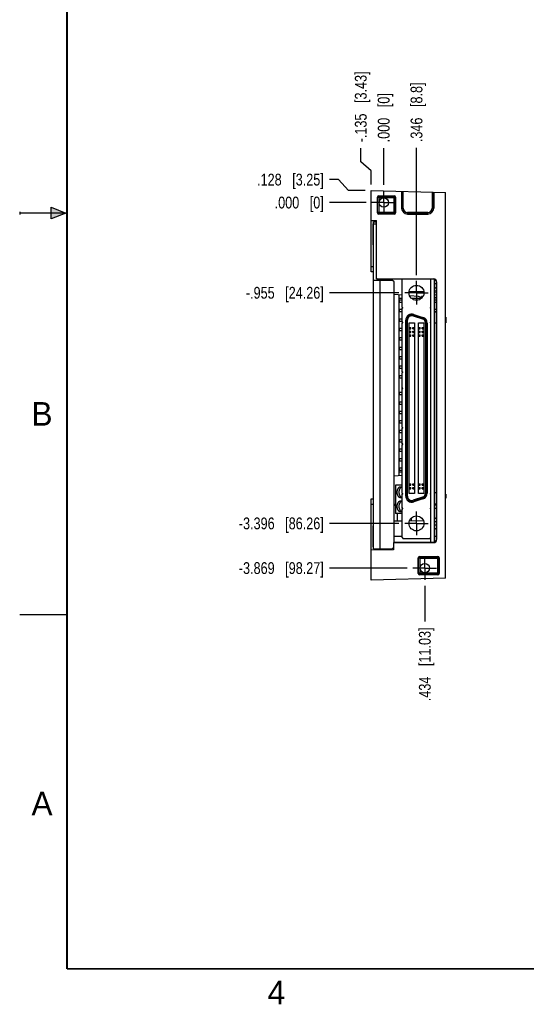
# Model space of a CAD drawing. Header units: inches. Extents: x 0 to 22, y 0 to 17.
# Tile 1 of 11: x 0 to 5.4, y 0.1 to 10.5. Entities that reach past the tile are written whole.
import ezdxf

# ---------------------------------------------------------------- set-up
doc = ezdxf.new("R2010")
doc.units = ezdxf.units.IN
doc.header["$LTSCALE"] = 1.21
doc.header["$MEASUREMENT"] = 0
doc.linetypes.add('CENTER', pattern=[0.6, 0.375, -0.075, 0.075, -0.075])
doc.layers.get('0').update_dxf_attribs({"linetype": 'CONTINUOUS'})
doc.layers.add('02___PRT_ALL_AXES', color=7, linetype='CONTINUOUS')
doc.layers.add('DIMENSIONS', color=7, linetype='CONTINUOUS')
doc.styles.get("Standard").update_dxf_attribs({"font": 'txt', "width": 0.8})
doc.styles.add('TEXTSTYLE_2', font='txt')
doc.dimstyles.new('DIMSTYLE_2', dxfattribs={"dimtxt": 0.125, "dimasz": 0.18, "dimexe": 0.18, "dimexo": 0.0625, "dimgap": 0.09, "dimtad": 0, "dimtih": 1, "dimtoh": 1, "dimdec": 3, "dimzin": 4, "dimdsep": 46, "dimtxsty": 'STANDARD', "dimblk": '_FILLED', "dimblk1": '_FILLED', "dimblk2": '_FILLED', "dimcen": 0.09, "dimadec": 0, "dimazin": 0, "dimtp": 0.01, "dimtm": 0.01, "dimtfac": 1, "dimtdec": 3, "dimtofl": 0, "dimtmove": 0, "dimatfit": 3, "dimldrblk": '_FILLED', "dimfxl": 1, "dimtolj": 1, "dimtzin": 4, "dimarcsym": 0})

# ---------------------------------------------------------------- blocks, each defined once
blk = doc.blocks.new('*D3')
at = {"layer": 'DIMENSIONS', "color": 2, "linetype": 'CONTINUOUS'}
for p, q in [((3.376, 8.854), (3.282, 8.854)), ((3.481, 8.739), (3.376, 8.854)), ((3.657, 8.739), (3.481, 8.739))]:
    blk.add_line(p, q, dxfattribs=at)
at = {"layer": 'DIMENSIONS', "color": 2, "linetype": 'CONTINUOUS', "insert": (3.22, 8.917), "char_height": 0.125, "width": 1.125, "attachment_point": 3, "line_spacing_factor": 0.9}
blk.add_mtext('.128{\\Ftxt.shx;\\W1.000000;\\H0.125000; }[3.25]', dxfattribs=at)
blk = doc.blocks.new('_FILLED')
at = {"color": 0, "linetype": 'BYBLOCK'}
blk.add_solid([(0, 0), (-1, 0.174), (-1, -0.174)], dxfattribs=at)
blk = doc.blocks.new('*D4')
at = {"layer": 'DIMENSIONS', "color": 2, "linetype": 'CONTINUOUS'}
blk.add_line((4.014, 7.656), (3.282, 7.656), dxfattribs=at)
at = {"layer": 'DIMENSIONS', "color": 2, "linetype": 'CONTINUOUS', "insert": (3.22, 7.719), "char_height": 0.125, "width": 1.325, "attachment_point": 3, "line_spacing_factor": 0.9}
blk.add_mtext('-.955{\\Ftxt.shx;\\W1.000000;\\H0.125000; }[24.26]', dxfattribs=at)
blk = doc.blocks.new('*D5')
at = {"layer": 'DIMENSIONS', "color": 2, "linetype": 'CONTINUOUS'}
blk.add_line((4.014, 5.215), (3.282, 5.215), dxfattribs=at)
at = {"layer": 'DIMENSIONS', "color": 2, "linetype": 'CONTINUOUS', "insert": (3.22, 5.278), "char_height": 0.125, "width": 1.425, "attachment_point": 3, "line_spacing_factor": 0.9}
blk.add_mtext('-3.396{\\Ftxt.shx;\\W1.000000;\\H0.125000; }[86.26]', dxfattribs=at)
blk = doc.blocks.new('*D6')
at = {"layer": 'DIMENSIONS', "color": 2, "linetype": 'CONTINUOUS'}
blk.add_line((4.102, 4.742), (3.282, 4.742), dxfattribs=at)
at = {"layer": 'DIMENSIONS', "color": 2, "linetype": 'CONTINUOUS', "insert": (3.22, 4.805), "char_height": 0.125, "width": 1.425, "attachment_point": 3, "line_spacing_factor": 0.9}
blk.add_mtext('-3.869{\\Ftxt.shx;\\W1.000000;\\H0.125000; }[98.27]', dxfattribs=at)
blk = doc.blocks.new('*D7')
at = {"layer": 'DIMENSIONS', "color": 2, "linetype": 'CONTINUOUS'}
blk.add_line((3.667, 8.611), (3.282, 8.611), dxfattribs=at)
at = {"layer": 'DIMENSIONS', "color": 2, "linetype": 'CONTINUOUS', "insert": (3.22, 8.674), "char_height": 0.125, "width": 0.825, "attachment_point": 3, "line_spacing_factor": 0.9}
blk.add_mtext('.000{\\Ftxt.shx;\\W1.000000;\\H0.125000; }[0]', dxfattribs=at)
blk = doc.blocks.new('*D8')
at = {"layer": 'DIMENSIONS', "color": 2, "linetype": 'CONTINUOUS'}
for p, q in [((3.611, 9.041), (3.611, 9.186)), ((3.72, 8.947), (3.611, 9.041)), ((3.72, 8.802), (3.72, 8.947))]:
    blk.add_line(p, q, dxfattribs=at)
at = {"layer": 'DIMENSIONS', "color": 2, "linetype": 'CONTINUOUS', "insert": (3.549, 9.249), "char_height": 0.125, "width": 1.225, "attachment_point": 1, "rotation": 90, "line_spacing_factor": 0.9}
blk.add_mtext('-.135{\\Ftxt.shx;\\W1.000000;\\H0.125000; }[3.43]', dxfattribs=at)
blk = doc.blocks.new('*D9')
at = {"layer": 'DIMENSIONS', "color": 2, "linetype": 'CONTINUOUS'}
blk.add_line((4.201, 7.844), (4.201, 9.189), dxfattribs=at)
at = {"layer": 'DIMENSIONS', "color": 2, "linetype": 'CONTINUOUS', "insert": (4.139, 9.251), "char_height": 0.125, "width": 1.025, "attachment_point": 1, "rotation": 90, "line_spacing_factor": 0.9}
blk.add_mtext('.346{\\Ftxt.shx;\\W1.000000;\\H0.125000; }[8.8]', dxfattribs=at)
blk = doc.blocks.new('*D10')
at = {"layer": 'DIMENSIONS', "color": 2, "linetype": 'CONTINUOUS'}
blk.add_line((3.855, 8.799), (3.855, 9.186), dxfattribs=at)
at = {"layer": 'DIMENSIONS', "color": 2, "linetype": 'CONTINUOUS', "insert": (3.792, 9.249), "char_height": 0.125, "width": 0.825, "attachment_point": 1, "rotation": 90, "line_spacing_factor": 0.9}
blk.add_mtext('.000{\\Ftxt.shx;\\W1.000000;\\H0.125000; }[0]', dxfattribs=at)
blk = doc.blocks.new('*D11')
at = {"layer": 'DIMENSIONS', "color": 2, "linetype": 'CONTINUOUS'}
blk.add_line((4.289, 4.555), (4.289, 4.177), dxfattribs=at)
at = {"layer": 'DIMENSIONS', "color": 2, "linetype": 'CONTINUOUS', "insert": (4.227, 4.114), "char_height": 0.125, "width": 1.225, "attachment_point": 3, "rotation": 90, "line_spacing_factor": 0.9}
blk.add_mtext('.434{\\Ftxt.shx;\\W1.000000;\\H0.125000; }[11.03]', dxfattribs=at)

msp = doc.modelspace()

# ---------------------------------------------------------------- hatches: boundary and pattern name
at = {"linetype": 'CONTINUOUS'}
msp.add_hatch(color=2, dxfattribs=at).paths.add_polyline_path([(0.3337, 8.5625), (0.49, 8.5), (0.3337, 8.4375)])

# ---------------------------------------------------------------- linework, layer by layer
at = {"color": 7, "linetype": 'CONTINUOUS'}
for p, q in [((3.7199, 7.8782), (3.7199, 8.7392)), ((3.7199, 8.7392), (4.5079, 8.7186)), ((3.7869, 8.5037), (3.7869, 8.6673)), ((3.8019, 8.6823), (3.9645, 8.6823)), ((3.9795, 8.6673), (3.9795, 8.5037)), ((4.0443, 8.7307), (4.0443, 8.5522)), ((4.3836, 8.7219), (4.3836, 8.5522)), ((4.5079, 4.6349), (4.5079, 8.7186)), ((3.9645, 8.4887), (3.8019, 8.4887)), ((4.1064, 8.4901), (4.3214, 8.4901)), ((3.7199, 8.4217), (3.7769, 8.4207)), ((3.7299, 8.4177), (3.7299, 8.4216)), ((3.7769, 8.4177), (3.7299, 8.4177)), ((3.7438, 8.1656), (3.7438, 8.3879)), ((3.7438, 8.3879), (3.7459, 8.3853)), ((3.7459, 4.9467), (3.7459, 8.4067)), ((3.7459, 8.4067), (3.7769, 8.4067)), ((3.7459, 8.3867), (3.7769, 8.3867)), ((3.7769, 7.8035), (3.7769, 8.4207)), ((3.7459, 8.1681), (3.7438, 8.1656)), ((3.7199, 7.9342), (3.7459, 7.9347)), ((3.7459, 7.7917), (3.9439, 7.7917)), ((3.7769, 7.8037), (4.3829, 7.8037)), ((3.7769, 7.8035), (3.7929, 7.8035)), ((3.7929, 7.7917), (3.7929, 7.8035)), ((4.3815, 7.8023), (3.7929, 7.8025)), ((3.8029, 7.8025), (3.8029, 7.7917)), ((3.9639, 7.7717), (3.9439, 7.7917)), ((3.9639, 5.012), (3.9639, 7.7717)), ((4.0498, 7.5005), (4.0498, 7.8024)), ((4.3529, 5.0132), (4.3529, 7.8023)), ((4.3929, 5.0153), (4.3929, 7.8002)), ((4.3929, 7.7535), (4.4135, 7.7555)), ((4.3932, 7.7162), (4.4135, 7.7019)), ((4.4135, 7.7703), (4.4135, 5.0452)), ((4.4149, 5.0437), (4.4149, 7.7717)), ((4.0498, 7.632), (3.9639, 7.6395)), ((4.0179, 5.7187), (4.0179, 7.6348)), ((4.1242, 7.6717), (4.279, 7.669)), ((4.2237, 7.6168), (4.129, 7.6251)), ((4.2529, 7.5966), (4.2529, 7.6163)), ((4.2693, 7.6163), (4.2529, 7.6163)), ((4.4135, 7.6788), (4.3929, 7.6725)), ((4.4135, 7.6604), (4.3929, 7.6625)), ((4.3929, 7.6396), (4.4135, 7.6333)), ((4.4135, 7.6102), (4.3932, 7.5959)), ((4.0498, 7.5947), (4.0179, 7.5947)), ((4.0179, 7.5767), (4.0229, 7.5767)), ((4.0229, 7.5538), (4.0229, 7.5788)), ((4.0498, 7.5788), (4.0229, 7.5788)), ((4.0498, 7.5538), (4.0229, 7.5538)), ((4.2507, 7.5947), (4.152, 7.5947)), ((4.2164, 7.5788), (4.1863, 7.5788)), ((4.4135, 7.5788), (4.3929, 7.5788)), ((4.4135, 7.5538), (4.3929, 7.5538)), ((4.0229, 7.4538), (4.0229, 7.4788)), ((4.0498, 7.4788), (4.0229, 7.4788)), ((4.0498, 7.4538), (4.0229, 7.4538)), ((4.0498, 7.5005), (4.0577, 7.5005)), ((4.0498, 7.345), (4.0498, 7.4946)), ((4.0577, 7.4946), (4.0498, 7.4946)), ((4.0577, 7.4946), (4.0577, 7.5005)), ((4.1673, 7.411), (4.2646, 7.3794)), ((4.1692, 7.4166), (4.2664, 7.385)), ((4.1728, 7.4279), (4.2701, 7.3963)), ((4.3451, 7.5005), (4.3451, 7.4946)), ((4.3529, 7.5005), (4.3451, 7.5005)), ((4.3451, 7.4946), (4.3529, 7.4946)), ((4.4135, 7.4788), (4.3929, 7.4788)), ((4.4135, 7.4538), (4.3929, 7.4538)), ((4.412, 7.4513), (4.3929, 7.4513)), ((4.412, 7.4513), (4.412, 5.4198)), ((4.0229, 7.3538), (4.0229, 7.3788)), ((4.0498, 7.3788), (4.0229, 7.3788)), ((4.0498, 7.3538), (4.0229, 7.3538)), ((4.0577, 7.345), (4.0498, 7.345)), ((4.0498, 6.8194), (4.0498, 7.3391)), ((4.0498, 7.3391), (4.0577, 7.3391)), ((4.0577, 7.3391), (4.0577, 7.345)), ((4.0878, 5.5051), (4.0878, 7.3661)), ((4.0996, 5.5051), (4.0996, 7.3661)), ((4.1055, 5.5051), (4.1055, 7.3661)), ((4.1246, 5.533), (4.1246, 7.3381)), ((4.1246, 7.3381), (4.1797, 7.3381)), ((4.1797, 7.3381), (4.1797, 5.533)), ((4.223, 5.533), (4.223, 7.3381)), ((4.223, 7.3381), (4.2781, 7.3381)), ((4.2781, 7.3381), (4.2781, 5.533)), ((4.2972, 7.3345), (4.2972, 5.5367)), ((4.3031, 7.3345), (4.3031, 5.5367)), ((4.3149, 7.3345), (4.3149, 5.5367)), ((4.3451, 7.345), (4.3451, 7.3391)), ((4.3451, 7.345), (4.3529, 7.345)), ((4.3529, 7.3391), (4.3451, 7.3391)), ((4.412, 7.3332), (4.3929, 7.3332)), ((4.412, 7.3982), (4.4135, 7.3982)), ((4.412, 7.3391), (4.4135, 7.3391)), ((4.412, 7.2968), (4.4135, 7.2968)), ((4.5079, 7.3982), (4.5104, 7.3982)), ((4.5079, 7.3391), (4.5104, 7.3391)), ((4.5104, 7.3982), (4.5104, 7.3391)), ((4.0229, 7.2538), (4.0229, 7.2788)), ((4.0498, 7.2788), (4.0229, 7.2788)), ((4.0498, 7.2538), (4.0229, 7.2538)), ((4.1246, 7.2889), (4.1413, 7.2889)), ((4.1246, 7.2751), (4.1413, 7.2751)), ((4.1246, 7.2496), (4.1413, 7.2496)), ((4.1246, 7.2358), (4.1413, 7.2358)), ((4.1246, 7.2102), (4.1413, 7.2102)), ((4.1246, 7.1964), (4.1413, 7.1964)), ((4.1264, 7.2889), (4.1264, 7.2751)), ((4.1264, 7.2496), (4.1264, 7.2358)), ((4.1264, 7.2102), (4.1264, 7.1964)), ((4.1291, 7.2889), (4.1291, 7.2751)), ((4.1291, 7.2496), (4.1291, 7.2358)), ((4.1291, 7.2102), (4.1291, 7.1964)), ((4.1413, 7.2751), (4.1413, 7.2889)), ((4.1413, 7.2358), (4.1413, 7.2496)), ((4.1413, 7.1964), (4.1413, 7.2102)), ((4.163, 7.2751), (4.163, 7.2889)), ((4.163, 7.2889), (4.1797, 7.2889)), ((4.163, 7.2751), (4.1797, 7.2751)), ((4.163, 7.2358), (4.163, 7.2496)), ((4.163, 7.2496), (4.1797, 7.2496)), ((4.163, 7.2358), (4.1797, 7.2358)), ((4.163, 7.1964), (4.163, 7.2102)), ((4.163, 7.2102), (4.1797, 7.2102)), ((4.163, 7.1964), (4.1797, 7.1964)), ((4.1751, 7.2889), (4.1751, 7.2751)), ((4.1751, 7.2496), (4.1751, 7.2358)), ((4.1751, 7.2102), (4.1751, 7.1964)), ((4.1779, 7.2889), (4.1779, 7.2751)), ((4.1779, 7.2496), (4.1779, 7.2358)), ((4.1779, 7.2102), (4.1779, 7.1964)), ((4.223, 7.2889), (4.2397, 7.2889)), ((4.223, 7.2751), (4.2397, 7.2751)), ((4.223, 7.2496), (4.2397, 7.2496)), ((4.223, 7.2358), (4.2397, 7.2358)), ((4.223, 7.2102), (4.2397, 7.2102)), ((4.223, 7.1964), (4.2397, 7.1964)), ((4.2248, 7.2889), (4.2248, 7.2751)), ((4.2248, 7.2496), (4.2248, 7.2358)), ((4.2248, 7.2102), (4.2248, 7.1964)), ((4.2276, 7.2889), (4.2276, 7.2751)), ((4.2276, 7.2496), (4.2276, 7.2358)), ((4.2276, 7.2102), (4.2276, 7.1964)), ((4.2397, 7.2751), (4.2397, 7.2889)), ((4.2397, 7.2358), (4.2397, 7.2496)), ((4.2397, 7.1964), (4.2397, 7.2102)), ((4.2614, 7.2751), (4.2614, 7.2889)), ((4.2614, 7.2889), (4.2781, 7.2889)), ((4.2614, 7.2751), (4.2781, 7.2751)), ((4.2614, 7.2358), (4.2614, 7.2496)), ((4.2614, 7.2496), (4.2781, 7.2496)), ((4.2614, 7.2358), (4.2781, 7.2358)), ((4.2614, 7.1964), (4.2614, 7.2102)), ((4.2614, 7.2102), (4.2781, 7.2102)), ((4.2614, 7.1964), (4.2781, 7.1964)), ((4.2736, 7.2889), (4.2736, 7.2751)), ((4.2736, 7.2496), (4.2736, 7.2358)), ((4.2736, 7.2102), (4.2736, 7.1964)), ((4.2763, 7.2889), (4.2763, 7.2751)), ((4.2763, 7.2496), (4.2763, 7.2358)), ((4.2763, 7.2102), (4.2763, 7.1964)), ((4.412, 7.2889), (4.4135, 7.2889)), ((4.412, 7.2751), (4.4135, 7.2751)), ((4.412, 7.2673), (4.4135, 7.2673)), ((4.412, 7.2574), (4.4135, 7.2574)), ((4.412, 7.2279), (4.4135, 7.2279)), ((4.412, 7.2102), (4.4135, 7.2102)), ((4.412, 7.1964), (4.4135, 7.1964)), ((4.0229, 7.1538), (4.0229, 7.1788)), ((4.0498, 7.1788), (4.0229, 7.1788)), ((4.0498, 7.1538), (4.0229, 7.1538)), ((4.4135, 7.1788), (4.412, 7.1788)), ((4.4135, 7.1538), (4.412, 7.1538)), ((4.0229, 7.0538), (4.0229, 7.0788)), ((4.0498, 7.0788), (4.0229, 7.0788)), ((4.0498, 7.0538), (4.0229, 7.0538)), ((4.4135, 7.0788), (4.412, 7.0788)), ((4.4135, 7.0538), (4.412, 7.0538)), ((4.0229, 6.9538), (4.0229, 6.9788)), ((4.0498, 6.9788), (4.0229, 6.9788)), ((4.0498, 6.9538), (4.0229, 6.9538)), ((4.0229, 6.8538), (4.0229, 6.8788)), ((4.0498, 6.8788), (4.0229, 6.8788)), ((4.4135, 6.9788), (4.412, 6.9788)), ((4.4135, 6.9538), (4.412, 6.9538)), ((4.4135, 6.8788), (4.412, 6.8788)), ((4.0498, 6.8538), (4.0229, 6.8538)), ((4.0229, 6.7538), (4.0229, 6.7788)), ((4.0498, 6.7788), (4.0229, 6.7788)), ((4.0498, 6.8194), (4.0577, 6.8194)), ((4.0498, 6.6482), (4.0498, 6.8135)), ((4.0577, 6.8135), (4.0498, 6.8135)), ((4.0577, 6.8135), (4.0577, 6.8194)), ((4.4135, 6.8538), (4.412, 6.8538)), ((4.4135, 6.8334), (4.412, 6.8333)), ((4.412, 6.785), (4.4135, 6.785)), ((4.0498, 6.7538), (4.0229, 6.7538)), ((4.412, 6.7555), (4.4135, 6.7555)), ((4.4135, 6.7538), (4.412, 6.7538)), ((4.412, 6.7456), (4.4135, 6.7456)), ((4.412, 6.7161), (4.4135, 6.7161)), ((4.0229, 6.5748), (4.0229, 6.5998)), ((4.0498, 6.5998), (4.0229, 6.5998)), ((4.0498, 6.5748), (4.0229, 6.5748)), ((4.0577, 6.6482), (4.0498, 6.6482)), ((4.0498, 6.2289), (4.0498, 6.6423)), ((4.0498, 6.6423), (4.0577, 6.6423)), ((4.0577, 6.6423), (4.0577, 6.6482)), ((4.4135, 6.5998), (4.412, 6.5998)), ((4.4135, 6.5748), (4.412, 6.5748)), ((4.0498, 6.4998), (4.0229, 6.4998)), ((4.0229, 6.4748), (4.0229, 6.4998)), ((4.0498, 6.4748), (4.0229, 6.4748)), ((4.4135, 6.5201), (4.412, 6.5202)), ((4.4135, 6.4998), (4.412, 6.4998)), ((4.4135, 6.4748), (4.412, 6.4748)), ((4.0498, 6.3998), (4.0229, 6.3998)), ((4.0229, 6.3748), (4.0229, 6.3998)), ((4.0498, 6.3748), (4.0229, 6.3748)), ((4.4135, 6.3998), (4.412, 6.3998)), ((4.4135, 6.3748), (4.412, 6.3748)), ((4.0498, 6.2998), (4.0229, 6.2998)), ((4.0229, 6.2748), (4.0229, 6.2998)), ((4.0498, 6.2748), (4.0229, 6.2748)), ((4.4135, 6.2998), (4.412, 6.2998)), ((4.4135, 6.2748), (4.412, 6.2748)), ((4.0498, 6.1998), (4.0229, 6.1998)), ((4.0229, 6.1748), (4.0229, 6.1998)), ((4.0498, 6.1748), (4.0229, 6.1748)), ((4.0498, 6.2289), (4.0577, 6.2289)), ((4.0577, 6.223), (4.0498, 6.223)), ((4.0498, 6.0576), (4.0498, 6.223)), ((4.0577, 6.223), (4.0577, 6.2289)), ((4.4135, 6.1998), (4.412, 6.1998)), ((4.4135, 6.1748), (4.412, 6.1748)), ((4.412, 6.1551), (4.4135, 6.1551)), ((4.0498, 6.0998), (4.0229, 6.0998)), ((4.0229, 6.0748), (4.0229, 6.0998)), ((4.0498, 6.0748), (4.0229, 6.0748)), ((4.0577, 6.0576), (4.0498, 6.0576)), ((4.0498, 6.0517), (4.0577, 6.0517)), ((4.0498, 5.532), (4.0498, 6.0517)), ((4.0577, 6.0517), (4.0577, 6.0576)), ((4.412, 6.1255), (4.4135, 6.1255)), ((4.412, 6.1157), (4.4135, 6.1157)), ((4.412, 6.0862), (4.4135, 6.0862)), ((4.4135, 6.0748), (4.412, 6.0748)), ((4.0498, 5.9998), (4.0229, 5.9998)), ((4.0229, 5.9748), (4.0229, 5.9998)), ((4.0498, 5.9748), (4.0229, 5.9748)), ((4.4135, 5.9998), (4.412, 5.9998)), ((4.4135, 5.9748), (4.412, 5.9748)), ((4.0498, 5.8998), (4.0229, 5.8998)), ((4.0229, 5.8748), (4.0229, 5.8998)), ((4.0498, 5.8748), (4.0229, 5.8748)), ((4.4135, 5.8998), (4.412, 5.8998)), ((4.4135, 5.8748), (4.412, 5.8748)), ((4.0179, 5.7767), (4.0229, 5.7767)), ((4.0498, 5.7587), (4.0179, 5.7587)), ((4.0498, 5.7998), (4.0229, 5.7998)), ((4.0229, 5.7748), (4.0229, 5.7998)), ((4.0498, 5.7748), (4.0229, 5.7748)), ((4.4135, 5.7998), (4.412, 5.7998)), ((4.4135, 5.7748), (4.412, 5.7748)), ((4.0498, 5.7215), (3.9639, 5.714)), ((4.1246, 5.6354), (4.1413, 5.6354)), ((4.1264, 5.6354), (4.1264, 5.6216)), ((4.1291, 5.6354), (4.1291, 5.6216)), ((4.1413, 5.6216), (4.1413, 5.6354)), ((4.163, 5.6354), (4.1797, 5.6354)), ((4.163, 5.6216), (4.163, 5.6354)), ((4.1751, 5.6354), (4.1751, 5.6216)), ((4.1779, 5.6354), (4.1779, 5.6216)), ((4.223, 5.6354), (4.2397, 5.6354)), ((4.2248, 5.6354), (4.2248, 5.6216)), ((4.2276, 5.6354), (4.2276, 5.6216)), ((4.2397, 5.6216), (4.2397, 5.6354)), ((4.2614, 5.6354), (4.2781, 5.6354)), ((4.2614, 5.6216), (4.2614, 5.6354)), ((4.2736, 5.6354), (4.2736, 5.6216)), ((4.2763, 5.6354), (4.2763, 5.6216)), ((4.4135, 5.693), (4.412, 5.6929)), ((4.412, 5.6433), (4.4135, 5.6433)), ((4.412, 5.6354), (4.4135, 5.6354)), ((4.0498, 5.6205), (3.9789, 5.6205)), ((3.9789, 5.6205), (3.9789, 5.3205)), ((4.0498, 5.532), (4.0577, 5.532)), ((4.0577, 5.5261), (4.0498, 5.5261)), ((4.0498, 5.3765), (4.0498, 5.5261)), ((4.0577, 5.5261), (4.0577, 5.532)), ((4.1246, 5.6216), (4.1413, 5.6216)), ((4.1246, 5.596), (4.1413, 5.596)), ((4.1246, 5.5822), (4.1413, 5.5822)), ((4.1797, 5.533), (4.1246, 5.533)), ((4.1264, 5.596), (4.1264, 5.5822)), ((4.1291, 5.596), (4.1291, 5.5822)), ((4.1413, 5.5822), (4.1413, 5.596)), ((4.163, 5.6216), (4.1797, 5.6216)), ((4.163, 5.596), (4.1797, 5.596)), ((4.163, 5.5822), (4.163, 5.596)), ((4.163, 5.5822), (4.1797, 5.5822)), ((4.1751, 5.596), (4.1751, 5.5822)), ((4.1779, 5.596), (4.1779, 5.5822)), ((4.223, 5.6216), (4.2397, 5.6216)), ((4.223, 5.596), (4.2397, 5.596)), ((4.223, 5.5822), (4.2397, 5.5822)), ((4.2781, 5.533), (4.223, 5.533)), ((4.2248, 5.596), (4.2248, 5.5822)), ((4.2276, 5.596), (4.2276, 5.5822)), ((4.2397, 5.5822), (4.2397, 5.596)), ((4.2614, 5.6216), (4.2781, 5.6216)), ((4.2614, 5.596), (4.2781, 5.596)), ((4.2614, 5.5822), (4.2614, 5.596)), ((4.2614, 5.5822), (4.2781, 5.5822)), ((4.2736, 5.596), (4.2736, 5.5822)), ((4.2763, 5.596), (4.2763, 5.5822)), ((4.3529, 5.532), (4.3451, 5.532)), ((4.3451, 5.532), (4.3451, 5.5261)), ((4.3451, 5.5261), (4.3529, 5.5261)), ((4.412, 5.5379), (4.3929, 5.5379)), ((4.412, 5.6216), (4.4135, 5.6216)), ((4.412, 5.6137), (4.4135, 5.6137)), ((4.412, 5.6039), (4.4135, 5.6039)), ((4.412, 5.5744), (4.4135, 5.5744)), ((4.412, 5.563), (4.4135, 5.563)), ((4.412, 5.528), (4.4135, 5.528)), ((4.412, 5.5242), (4.4135, 5.5242)), ((4.5079, 5.5242), (4.5104, 5.5242)), ((4.5104, 5.5242), (4.5104, 5.4809)), ((3.7199, 4.6142), (3.7199, 5.4753)), ((4.2646, 5.4917), (4.1673, 5.4601)), ((4.2664, 5.4861), (4.1692, 5.4545)), ((4.2701, 5.4749), (4.1728, 5.4433)), ((4.412, 5.4198), (4.3929, 5.4198)), ((4.412, 5.4809), (4.4135, 5.4809)), ((4.4135, 5.4697), (4.412, 5.4697)), ((4.5079, 5.4809), (4.5104, 5.4809)), ((3.7199, 5.4192), (3.7459, 5.4188)), ((3.9789, 5.4147), (3.9639, 5.415)), ((3.9759, 5.4042), (3.9639, 5.4042)), ((3.9789, 5.4013), (3.9759, 5.4042)), ((4.0498, 5.3205), (3.9789, 5.3205)), ((3.9959, 5.3205), (3.9959, 5.2416)), ((4.0577, 5.3765), (4.0498, 5.3765)), ((4.0498, 5.3706), (4.0577, 5.3706)), ((4.0498, 5.0655), (4.0498, 5.3706)), ((4.0577, 5.3706), (4.0577, 5.3765)), ((4.3451, 5.3765), (4.3529, 5.3765)), ((4.3451, 5.3765), (4.3451, 5.3706)), ((4.3529, 5.3706), (4.3451, 5.3706)), ((4.3929, 5.413), (4.4135, 5.413)), ((4.3929, 5.378), (4.4135, 5.378)), ((3.9639, 5.241), (4.0498, 5.2425)), ((4.1281, 5.2439), (4.2736, 5.2464)), ((4.1493, 5.2442), (4.1493, 5.2741)), ((4.3929, 5.2316), (4.4135, 5.2379)), ((4.4135, 5.261), (4.3932, 5.2752)), ((3.7438, 4.9656), (3.7438, 5.1879)), ((3.7438, 5.1879), (3.7459, 5.1853)), ((4.4135, 5.1923), (4.3929, 5.1986)), ((4.3932, 5.155), (4.4135, 5.1692)), ((3.9579, 5.012), (3.9639, 5.012)), ((3.9579, 5.012), (3.9579, 4.9359)), ((3.9579, 5.0117), (4.3829, 5.0117)), ((4.3815, 5.0132), (3.9639, 5.013)), ((4.0498, 5.0655), (4.0616, 5.0537)), ((4.3411, 5.0537), (4.0616, 5.0537)), ((4.3411, 5.0537), (4.3529, 5.0655)), ((3.9579, 4.9359), (3.7199, 4.9317)), ((3.7459, 4.9681), (3.7438, 4.9656)), ((3.7459, 4.9467), (3.9439, 4.9467)), ((3.7769, 4.9467), (3.7769, 4.9327)), ((3.9439, 4.9467), (3.9579, 4.9607)), ((4.2206, 4.6857), (4.2206, 4.8503)), ((4.2356, 4.8653), (4.4265, 4.8653)), ((4.4415, 4.8503), (4.4415, 4.6857)), ((4.5079, 4.6349), (3.7199, 4.6142)), ((4.4265, 4.6707), (4.2356, 4.6707))]:
    msp.add_line(p, q, dxfattribs=at)
at = {"color": 9, "linetype": 'CONTINUOUS'}
for p, q in [((3.7897, 8.6645), (3.7869, 8.6673)), ((3.7897, 8.5065), (3.7897, 8.6645)), ((3.8047, 8.6645), (3.7897, 8.6645)), ((3.8047, 8.6795), (3.8019, 8.6823)), ((3.8047, 8.6795), (3.9617, 8.6795)), ((3.8047, 8.6645), (3.8047, 8.6795)), ((3.8047, 8.4915), (3.8047, 8.6645)), ((3.8047, 8.6645), (3.9617, 8.6645)), ((3.9617, 8.6795), (3.9645, 8.6823)), ((3.9617, 8.6645), (3.9617, 8.6795)), ((3.9617, 8.6645), (3.9617, 8.5065)), ((3.9617, 8.6645), (3.9767, 8.6645)), ((3.9767, 8.6645), (3.9795, 8.6673)), ((3.9767, 8.6645), (3.9767, 8.5065)), ((4.0462, 8.5522), (4.0462, 8.7307)), ((4.0612, 8.5522), (4.0612, 8.7303)), ((4.3667, 8.7223), (4.3667, 8.5522)), ((4.3817, 8.7219), (4.3817, 8.5522)), ((4.0443, 8.5522), (4.0612, 8.5522)), ((4.3667, 8.5522), (4.3836, 8.5522)), ((3.7897, 8.5065), (3.7869, 8.5037)), ((3.8047, 8.5065), (3.7897, 8.5065)), ((3.8047, 8.4915), (3.8019, 8.4887)), ((3.9617, 8.5065), (3.8047, 8.5065)), ((3.9617, 8.4915), (3.8047, 8.4915)), ((3.9617, 8.5065), (3.9767, 8.5065)), ((3.9617, 8.5065), (3.9617, 8.4915)), ((3.9617, 8.4915), (3.9645, 8.4887)), ((3.9767, 8.5065), (3.9795, 8.5037)), ((4.1064, 8.4901), (4.1064, 8.507)), ((4.3214, 8.507), (4.1064, 8.507)), ((4.3214, 8.492), (4.1064, 8.492)), ((4.3214, 8.4901), (4.3214, 8.507)), ((3.8129, 7.7917), (3.8129, 4.9467)), ((4.3829, 7.8037), (4.3815, 7.8023)), ((4.4149, 7.7717), (4.4135, 7.7703)), ((4.1728, 7.4279), (4.1692, 7.4166)), ((4.0878, 7.3661), (4.0996, 7.3661)), ((4.2701, 7.3963), (4.2664, 7.385)), ((4.3149, 7.3345), (4.3031, 7.3345)), ((4.3149, 5.5367), (4.3031, 5.5367)), ((4.0878, 5.5051), (4.0996, 5.5051)), ((4.1728, 5.4433), (4.1692, 5.4545)), ((4.2701, 5.4749), (4.2664, 5.4861)), ((4.412, 5.5108), (4.4135, 5.5108)), ((4.412, 5.4942), (4.4135, 5.4942)), ((4.5079, 5.5108), (4.5104, 5.5108)), ((4.5079, 5.4942), (4.5104, 5.4942)), ((4.0498, 5.0767), (3.9639, 5.0767)), ((4.3815, 5.0132), (4.3829, 5.0117)), ((4.4135, 5.0767), (4.3929, 5.0767)), ((4.4135, 5.0452), (4.4149, 5.0437)), ((4.2239, 4.847), (4.2206, 4.8503)), ((4.2239, 4.689), (4.2239, 4.847)), ((4.2389, 4.847), (4.2239, 4.847)), ((4.2389, 4.862), (4.2356, 4.8653)), ((4.2389, 4.862), (4.4232, 4.862)), ((4.2389, 4.689), (4.2389, 4.862)), ((4.2389, 4.847), (4.4232, 4.847)), ((4.4232, 4.862), (4.4265, 4.8653)), ((4.4232, 4.847), (4.4232, 4.862)), ((4.4232, 4.847), (4.4232, 4.689)), ((4.4232, 4.847), (4.4382, 4.847)), ((4.4382, 4.847), (4.4415, 4.8503)), ((4.4382, 4.847), (4.4382, 4.689)), ((4.2239, 4.689), (4.2206, 4.6857)), ((4.2389, 4.689), (4.2239, 4.689)), ((4.2389, 4.674), (4.2356, 4.6707)), ((4.4232, 4.689), (4.2389, 4.689)), ((4.2389, 4.689), (4.2389, 4.674)), ((4.4232, 4.674), (4.2389, 4.674)), ((4.4232, 4.689), (4.4232, 4.674)), ((4.4232, 4.689), (4.4382, 4.689)), ((4.4232, 4.674), (4.4265, 4.6707)), ((4.4382, 4.689), (4.4415, 4.6857))]:
    msp.add_line(p, q, dxfattribs=at)
at = {"color": 2, "linetype": 'CONTINUOUS'}
for p, q in [((0.3337, 8.4375), (0.3337, 8.5625)), ((0.3337, 8.5625), (0.49, 8.5)), ((0, 8.515), (0, 8.485)), ((0.49, 8.5), (0, 8.5)), ((0.49, 8.5), (0.3337, 8.4375)), ((0, 4.25), (0.5, 4.25))]:
    msp.add_line(p, q, dxfattribs=at)
at = {"color": 7, "linetype": 'CONTINUOUS', "const_width": 0.02}
for points in [[(0.5, 16.5), (0.5, 0.5)], [(0.5, 0.5), (21.5, 0.5)]]:
    msp.add_lwpolyline(points, dxfattribs=at)
at = {"color": 7, "linetype": 'CONTINUOUS'}
for centre, radius in [((3.8549, 8.6112), 0.0492), ((4.2014, 7.6561), 0.0787), ((4.2014, 5.2151), 0.0787), ((4.2892, 4.7422), 0.0492)]:
    msp.add_circle(centre, radius, dxfattribs=at)
at = {"color": 9, "linetype": 'CONTINUOUS'}
for centre, radius, start, end in [((3.8047, 8.6645), 0.015, 90.02092, 179.97908), ((3.9617, 8.6645), 0.015, 0.02092, 89.97908), ((4.1064, 8.5522), 0.0603, 180, 270), ((4.1064, 8.5522), 0.0453, 180, 270), ((4.3214, 8.5522), 0.0603, 270, 360), ((4.3214, 8.5522), 0.0453, 270, 360), ((3.8047, 8.5065), 0.015, 180.02105, 269.97866), ((3.9617, 8.5065), 0.015, 270.02092, 359.97908), ((4.2389, 4.847), 0.015, 90.02137, 179.97898), ((4.4232, 4.847), 0.015, 0.02092, 89.97908), ((4.2389, 4.689), 0.015, 180.02092, 269.97908), ((4.4232, 4.689), 0.015, 270.02092, 359.97908)]:
    msp.add_arc(centre, radius, start, end, dxfattribs=at)
at = {"color": 7, "linetype": 'CONTINUOUS'}
for centre, radius, start, end in [((4.1064, 8.5522), 0.0622, 180, 270), ((4.3214, 8.5522), 0.0622, 270, 360), ((3.5187, 0.2174), 7.6634, 88.30061, 88.49508), ((4.3903, 7.7122), 0.00492, 55, 58.06282), ((4.2209, 7.5849), 0.032, 18.64405, 85), ((4.3903, 7.6), 0.00492, 301.87042, 305), ((4.1527, 7.3661), 0.065, 72, 180), ((4.1527, 7.3661), 0.0531, 72, 180), ((4.1527, 7.3661), 0.0472, 72, 180), ((4.25, 7.3345), 0.0472, 0, 72), ((4.25, 7.3345), 0.0531, 0, 72), ((4.25, 7.3345), 0.065, 0, 72), ((4.25, 5.5367), 0.0472, 288, 360), ((4.25, 5.5367), 0.0531, 288, 360), ((4.25, 5.5367), 0.065, 288, 360), ((3.5187, 13.1361), 7.6634, 271.50492, 271.69939), ((4.1527, 5.5051), 0.065, 180, 288), ((4.1527, 5.5051), 0.0531, 180, 288), ((4.1527, 5.5051), 0.0472, 180, 288), ((4.3903, 5.2712), 0.00492, 55, 58.12958), ((4.3903, 5.159), 0.00492, 301.87042, 305)]:
    msp.add_arc(centre, radius, start, end, dxfattribs=at)
for centre, major_axis, start_param, end_param in [((3.8019, 8.6673), (0.0106, -0.0106), 2.3563468, 3.9268385), ((3.9645, 8.6673), (0.0106, 0.0106), -0.7852459, 0.7852459), ((3.8019, 8.5037), (0.0106, 0.0106), 2.3563468, 3.9268385), ((3.9645, 8.5037), (0.0106, -0.0106), -0.7852459, 0.7852459), ((4.3815, 7.7703), (0, 0.032), -1.5707963, -0.0003046), ((4.3829, 7.7717), (0.0226, 0.0226), -0.7852459, 0.7852459), ((4.3815, 5.0452), (0, 0.032), -3.1412881, -1.5707963), ((4.3829, 5.0437), (0.0226, -0.0226), -0.7852459, 0.7852459), ((4.2356, 4.8503), (-0.0106, 0.0106), -0.7852459, 0.7852459), ((4.4265, 4.8503), (0.0106, 0.0106), -0.7852459, 0.7852459), ((4.2356, 4.6857), (0.0106, 0.0106), 2.3563468, 3.9268385), ((4.4265, 4.6857), (0.0106, -0.0106), -0.7852459, 0.7852459)]:
    msp.add_ellipse(centre, major_axis=major_axis, ratio=0.9996955, start_param=start_param, end_param=end_param, dxfattribs=at)
for points, knots in [([(4.0317, 5.6005), (4.031, 5.6005), (4.0298, 5.6004), (4.0279, 5.6002), (4.0261, 5.5999), (4.0242, 5.5995), (4.0224, 5.5989), (4.0206, 5.5981), (4.0188, 5.5973), (4.0164, 5.596), (4.0136, 5.594), (4.0104, 5.5912), (4.0074, 5.588), (4.0046, 5.5844), (4.0021, 5.5804), (3.9998, 5.576), (3.9979, 5.5714), (3.9963, 5.5665), (3.9951, 5.5614), (3.9942, 5.5562), (3.9936, 5.5509), (3.9934, 5.5455), (3.9936, 5.5401), (3.9942, 5.5348), (3.9951, 5.5295), (3.9963, 5.5245), (3.9979, 5.5196), (3.9998, 5.5149), (4.0021, 5.5106), (4.0046, 5.5066), (4.0074, 5.503), (4.0104, 5.4997), (4.0136, 5.497), (4.0164, 5.495), (4.0188, 5.4937), (4.0206, 5.4928), (4.0224, 5.4921), (4.0242, 5.4915), (4.0261, 5.4911), (4.0279, 5.4907), (4.0298, 5.4905), (4.031, 5.4905), (4.0317, 5.4905)], [0, 0, 0, 0, 0.0127057, 0.0254454, 0.0382492, 0.0511494, 0.0641754, 0.0773545, 0.0907119, 0.10427, 0.1320516, 0.1608329, 0.1906858, 0.2216356, 0.2536653, 0.2867198, 0.3207115, 0.3555249, 0.3910223, 0.427048, 0.4634331, 0.5, 0.5365669, 0.572952, 0.6089777, 0.6444751, 0.6792885, 0.7132802, 0.7463347, 0.7783644, 0.8093142, 0.8391671, 0.8679484, 0.89573, 0.9092881, 0.9226455, 0.9358246, 0.9488506, 0.9617508, 0.9745546, 0.9872943, 1, 1, 1, 1]), ([(4.0425, 5.5982), (4.0415, 5.5978), (4.0395, 5.5969), (4.0367, 5.5951), (4.034, 5.593), (4.0305, 5.5898), (4.0273, 5.586), (4.0246, 5.5818), (4.0226, 5.5784), (4.0209, 5.5748), (4.0194, 5.571), (4.0181, 5.567), (4.017, 5.5628), (4.0161, 5.5586), (4.0155, 5.5543), (4.0152, 5.5499), (4.0151, 5.5455), (4.0152, 5.5411), (4.0155, 5.5367), (4.0161, 5.5324), (4.017, 5.5281), (4.0181, 5.524), (4.0194, 5.52), (4.0209, 5.5162), (4.0226, 5.5126), (4.0246, 5.5091), (4.0273, 5.5049), (4.0305, 5.5012), (4.034, 5.498), (4.0367, 5.4959), (4.0395, 5.4941), (4.0415, 5.4932), (4.0425, 5.4927)], [0, 0, 0, 0, 0.0257627, 0.0521867, 0.0793605, 0.1073468, 0.1658353, 0.1963894, 0.2277687, 0.2599257, 0.2927968, 0.3263049, 0.3603613, 0.3948675, 0.4297177, 0.4648003, 0.5, 0.5351997, 0.5702823, 0.6051325, 0.6396387, 0.6736951, 0.7072032, 0.7400743, 0.7722313, 0.8036106, 0.8341647, 0.8926532, 0.9206395, 0.9478133, 0.9742373, 1, 1, 1, 1]), ([(4.0498, 5.5939), (4.0491, 5.5944), (4.0477, 5.5954), (4.0455, 5.5968), (4.0433, 5.5979), (4.041, 5.5988), (4.0387, 5.5996), (4.0364, 5.6001), (4.034, 5.6004), (4.0325, 5.6005), (4.0317, 5.6005)], [0, 0, 0, 0, 0.1324722, 0.2621549, 0.3893109, 0.5142586, 0.637369, 0.7590552, 0.8797759, 1, 1, 1, 1]), ([(4.0317, 5.4505), (4.031, 5.4505), (4.0298, 5.4504), (4.0279, 5.4502), (4.0261, 5.4499), (4.0242, 5.4495), (4.0224, 5.4489), (4.0206, 5.4481), (4.0188, 5.4473), (4.0164, 5.446), (4.0136, 5.444), (4.0104, 5.4412), (4.0074, 5.438), (4.0046, 5.4344), (4.0021, 5.4304), (3.9998, 5.426), (3.9979, 5.4214), (3.9963, 5.4165), (3.9951, 5.4114), (3.9942, 5.4062), (3.9936, 5.4009), (3.9934, 5.3955), (3.9936, 5.3901), (3.9942, 5.3848), (3.9951, 5.3795), (3.9963, 5.3745), (3.9979, 5.3696), (3.9998, 5.3649), (4.0021, 5.3606), (4.0046, 5.3566), (4.0074, 5.353), (4.0104, 5.3497), (4.0136, 5.347), (4.0164, 5.345), (4.0188, 5.3437), (4.0206, 5.3428), (4.0224, 5.3421), (4.0242, 5.3415), (4.0261, 5.3411), (4.0279, 5.3407), (4.0298, 5.3405), (4.031, 5.3405), (4.0317, 5.3405)], [0, 0, 0, 0, 0.0127057, 0.0254454, 0.0382492, 0.0511494, 0.0641754, 0.0773545, 0.0907119, 0.10427, 0.1320516, 0.1608329, 0.1906858, 0.2216356, 0.2536653, 0.2867198, 0.3207115, 0.3555249, 0.3910223, 0.427048, 0.4634331, 0.5, 0.5365669, 0.572952, 0.6089777, 0.6444751, 0.6792885, 0.7132802, 0.7463347, 0.7783644, 0.8093142, 0.8391671, 0.8679484, 0.89573, 0.9092881, 0.9226455, 0.9358246, 0.9488506, 0.9617508, 0.9745546, 0.9872943, 1, 1, 1, 1]), ([(4.0425, 5.4482), (4.0415, 5.4478), (4.0395, 5.4469), (4.0367, 5.4451), (4.034, 5.443), (4.0305, 5.4398), (4.0273, 5.436), (4.0246, 5.4318), (4.0226, 5.4284), (4.0209, 5.4248), (4.0194, 5.421), (4.0181, 5.417), (4.017, 5.4128), (4.0161, 5.4086), (4.0155, 5.4043), (4.0152, 5.3999), (4.0151, 5.3955), (4.0152, 5.3911), (4.0155, 5.3867), (4.0161, 5.3824), (4.017, 5.3781), (4.0181, 5.374), (4.0194, 5.37), (4.0209, 5.3662), (4.0226, 5.3626), (4.0246, 5.3591), (4.0273, 5.3549), (4.0305, 5.3512), (4.034, 5.348), (4.0367, 5.3459), (4.0395, 5.3441), (4.0415, 5.3432), (4.0425, 5.3427)], [0, 0, 0, 0, 0.0257627, 0.0521867, 0.0793605, 0.1073468, 0.1658353, 0.1963894, 0.2277687, 0.2599257, 0.2927968, 0.3263049, 0.3603613, 0.3948675, 0.4297177, 0.4648003, 0.5, 0.5351997, 0.5702823, 0.6051325, 0.6396387, 0.6736951, 0.7072032, 0.7400743, 0.7722313, 0.8036106, 0.8341647, 0.8926532, 0.9206395, 0.9478133, 0.9742373, 1, 1, 1, 1]), ([(4.0317, 5.4905), (4.0325, 5.4905), (4.034, 5.4906), (4.0364, 5.4909), (4.0387, 5.4914), (4.041, 5.4921), (4.0433, 5.4931), (4.0455, 5.4942), (4.0477, 5.4955), (4.0491, 5.4966), (4.0498, 5.4971)], [0, 0, 0, 0, 0.1202241, 0.2409448, 0.362631, 0.4857414, 0.6106891, 0.7378451, 0.8675278, 1, 1, 1, 1]), ([(4.0498, 5.4439), (4.0491, 5.4444), (4.0477, 5.4454), (4.0455, 5.4468), (4.0433, 5.4479), (4.041, 5.4488), (4.0387, 5.4496), (4.0364, 5.4501), (4.034, 5.4504), (4.0325, 5.4505), (4.0317, 5.4505)], [0, 0, 0, 0, 0.1324722, 0.2621549, 0.3893109, 0.5142586, 0.637369, 0.7590552, 0.8797759, 1, 1, 1, 1]), ([(4.0317, 5.3405), (4.0325, 5.3405), (4.034, 5.3406), (4.0364, 5.3409), (4.0387, 5.3414), (4.041, 5.3421), (4.0433, 5.3431), (4.0455, 5.3442), (4.0477, 5.3455), (4.0491, 5.3466), (4.0498, 5.3471)], [0, 0, 0, 0, 0.1202241, 0.2409448, 0.362631, 0.4857414, 0.6106891, 0.7378451, 0.8675278, 1, 1, 1, 1])]:
    msp.add_open_spline(points, degree=3, knots=knots, dxfattribs=at)
at = {"layer": '02___PRT_ALL_AXES', "color": 7, "linetype": 'CENTER'}
for p, q in [((3.8549, 8.6112), (3.8549, 8.7363)), ((3.8549, 8.6112), (3.7298, 8.6112)), ((3.8549, 8.6112), (3.8549, 8.4861)), ((3.8549, 8.6112), (3.98, 8.6112)), ((4.2014, 7.6561), (4.2014, 7.7812)), ((4.2014, 7.6561), (4.0763, 7.6561)), ((4.2014, 7.6561), (4.2014, 7.531)), ((4.2014, 7.6561), (4.3265, 7.6561)), ((4.2014, 5.2151), (4.2014, 5.3402)), ((4.2014, 5.2151), (4.0763, 5.2151)), ((4.2014, 5.2151), (4.3265, 5.2151)), ((4.2014, 5.2151), (4.2014, 5.09)), ((4.2892, 4.7422), (4.2892, 4.8673)), ((4.2892, 4.7422), (4.1641, 4.7422)), ((4.2892, 4.7422), (4.4143, 4.7422)), ((4.2892, 4.7422), (4.2892, 4.6171))]:
    msp.add_line(p, q, dxfattribs=at)

# ---------------------------------------------------------------- texts
at = {"color": 2, "linetype": 'CONTINUOUS', "char_height": 0.25, "width": 0.25, "attachment_point": 1, "line_spacing_factor": 0.9, "style": 'TEXTSTYLE_2'}
for s, insert in [('B', (0.125, 6.5)), ('A', (0.125, 2.375)), ('4', (2.625, 0.375))]:
    msp.add_mtext(s, dxfattribs=dict(at, insert=insert))

# ---------------------------------------------------------------- dimensions: what is measured, and where the dimension line sits
at = {"layer": 'DIMENSIONS', "color": 2, "linetype": 'CONTINUOUS'}
for feature_location, offset, origin, picture, middle in [((3.7199, 8.8017), (-0.1087, 0.3844), (3.8549, 8.7363), '*D8', (3.6112, 9.8612)), ((4.0138, 5.2151), (-0.7313, 0), (3.7298, 8.6112), '*D5', (2.2574, 5.2151)), ((4.1016, 4.7422), (-0.8192, 0), (3.7298, 8.6112), '*D6', (2.2574, 4.7422)), ((4.0138, 7.6561), (-0.7313, 0), (3.7298, 8.6112), '*D4', (2.3574, 7.6561))]:
    dim = msp.add_ordinate_dim(feature_location=feature_location, offset=offset, dtype=0, origin=origin, text='-<>', dimstyle='DIMSTYLE_2', dxfattribs=at)
    dim.commit()
    dim.dimension.update_dxf_attribs({"geometry": picture, "text_midpoint": middle})
for feature_location, offset, dtype, origin, picture, middle in [((4.20136, 7.84365), (0, 1.34495), 1, (3.85493, 8.73634), '*D9', (4.20136, 9.7636)), ((3.8549345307, 8.7988416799), (0, 0.3873428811), 1, (3.8549345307, 8.7363416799), '*D10', (3.8549345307, 9.661184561)), ((3.6574, 8.7392), (-0.375, 0.1153), 0, (3.7298, 8.6112), '*D3', (2.4074, 8.8545)), ((3.6673345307, 8.6112416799), (-0.3849, 0), 0, (3.7298345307, 8.6112416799), '*D7', (2.5574345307, 8.6112416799)), ((4.2892, 4.5546), (0, -0.3779), 1, (3.8549, 8.6112), '*D11', (4.4236, 3.2782))]:
    dim = msp.add_ordinate_dim(feature_location=feature_location, offset=offset, dtype=dtype, origin=origin, dimstyle='DIMSTYLE_2', dxfattribs=at)
    dim.commit()
    dim.dimension.update_dxf_attribs({"geometry": picture, "text_midpoint": middle})

doc.saveas('drawing.dxf')
